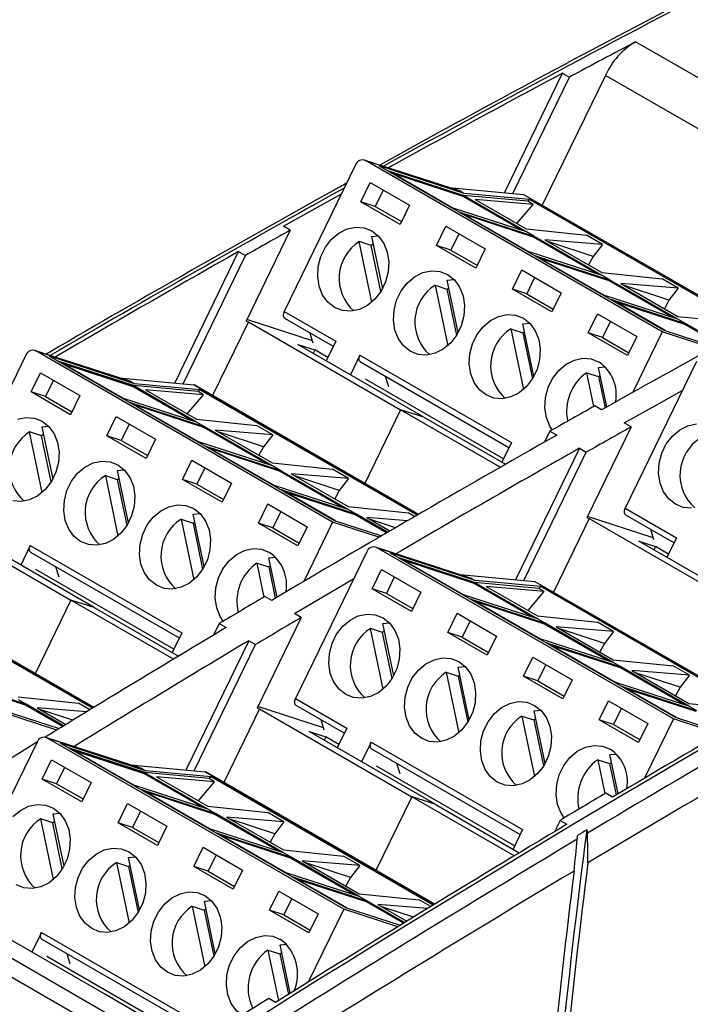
# Model space of a CAD drawing. Header units: millimetres. Extents: x 6 to 273, y 6 to 210.
# Tile 7 of 10: x 226 to 242, y 169 to 192. Entities that reach past the tile are written whole.
import ezdxf

# ---------------------------------------------------------------- set-up
doc = ezdxf.new("R2010")
doc.units = ezdxf.units.MM

msp = doc.modelspace()

# ---------------------------------------------------------------- linework, layer by layer
for p, q in [((243.9798, 188.9363), (240.4266, 190.9875)), ((237.363, 187.4657), (238.7208, 190.2562)), ((237.558, 187.4477), (238.8798, 190.1644)), ((239.7225, 190.2053), (238.2475, 187.1738)), ((238.7208, 190.2562), (238.8798, 190.1644)), ((243.2756, 188.1541), (239.7225, 190.2053)), ((233.8905, 188.119), (232.2254, 184.6965)), ((236.3156, 187.5056), (234.0938, 188.2275)), ((241.0487, 184.2159), (234.119, 188.2163)), ((234.119, 188.2163), (236.3525, 187.4906)), ((236.4232, 187.4498), (234.4405, 188.094)), ((234.4405, 188.094), (241.0873, 184.2569)), ((236.4034, 187.4044), (234.6458, 187.9755)), ((234.6812, 187.9626), (236.4086, 187.4014)), ((236.1485, 187.1156), (234.6812, 187.9626)), ((236.3977, 187.379), (234.7839, 187.9034)), ((234.014, 187.2557), (234.2316, 187.7031)), ((234.2316, 187.7031), (235.1509, 187.1724)), ((236.0706, 187.5852), (237.8114, 187.4242)), ((234.5339, 187.5286), (234.3483, 187.1471)), ((236.3525, 187.4906), (236.4232, 187.4498)), ((236.3977, 187.379), (236.4086, 187.4014)), ((237.7623, 186.5913), (236.3977, 187.379)), ((236.4086, 187.4014), (236.4034, 187.4044)), ((237.9093, 187.2651), (236.4034, 187.4044)), ((237.8758, 186.5544), (236.4086, 187.4014)), ((237.9509, 187.3085), (236.4232, 187.4498)), ((237.8114, 187.4242), (243.1447, 184.3454)), ((237.8211, 187.4199), (237.8114, 187.4242)), ((243.1459, 184.346), (237.8211, 187.4199)), ((234.9332, 186.7251), (234.014, 187.2557)), ((234.3483, 187.1471), (234.014, 187.2557)), ((234.3483, 187.1471), (234.9653, 186.7909)), ((235.1509, 187.1724), (234.9332, 186.7251)), ((237.8758, 186.5544), (236.1485, 187.1156)), ((238.0344, 187.193), (236.6805, 187.3089)), ((236.6805, 187.3089), (237.8731, 186.6204)), ((237.6573, 186.745), (238.0344, 187.193)), ((237.9509, 187.3085), (237.9093, 187.2651)), ((238.0344, 187.193), (237.9093, 187.2651)), ((243.1134, 184.3282), (237.9509, 187.3085)), ((236.3252, 187.0136), (238.0526, 186.4523)), ((237.9162, 186.0951), (236.3252, 187.0136)), ((238.0417, 186.43), (236.4279, 186.9543)), ((232.3659, 186.5906), (232.2068, 186.6824)), ((235.7817, 186.2352), (235.9994, 186.6826)), ((235.9994, 186.6826), (236.9186, 186.1519)), ((232.3659, 186.5906), (231.3335, 184.4686)), ((234.2604, 186.446), (234.4195, 186.4592)), ((234.2604, 186.446), (234.5162, 185.2197)), ((236.3017, 186.5081), (236.1161, 186.1266)), ((237.8731, 186.6204), (239.2767, 186.4758)), ((238.0526, 186.4523), (237.8758, 186.5544)), ((238.0417, 186.43), (238.0526, 186.4523)), ((239.53, 185.5708), (238.0417, 186.43)), ((239.6436, 185.5339), (238.0526, 186.4523)), ((239.6533, 186.2584), (239.2767, 186.4758)), ((234.2563, 186.2351), (233.9777, 186.3256)), ((234.2723, 184.9132), (233.9777, 186.3256)), ((234.4807, 185.1591), (234.2563, 186.2351)), ((236.701, 185.7046), (235.7817, 186.2352)), ((236.1161, 186.1266), (235.7817, 186.2352)), ((239.6533, 186.2584), (238.3109, 186.3677)), ((238.3109, 186.3677), (239.6409, 185.5999)), ((239.437, 185.9797), (238.3987, 186.317)), ((239.6533, 186.2584), (239.437, 185.9797)), ((229.6684, 183.0236), (231.1618, 186.0929)), ((229.8634, 183.0056), (231.3209, 186.0011)), ((231.1618, 186.0929), (231.3209, 186.0011)), ((236.1161, 186.1266), (236.733, 185.7704)), ((236.9186, 186.1519), (236.701, 185.7046)), ((239.6436, 185.5339), (237.9162, 186.0951)), ((238.093, 185.9931), (239.8203, 185.4318)), ((239.684, 185.0746), (238.093, 185.9931)), ((239.437, 185.9797), (239.33, 185.7794)), ((239.8095, 185.4095), (238.1956, 185.9338)), ((237.5495, 185.2147), (237.7672, 185.6621)), ((237.7672, 185.6621), (238.6864, 185.1314)), ((238.0694, 185.4876), (237.8838, 185.1061)), ((239.6409, 185.5999), (241.0444, 185.4553)), ((239.8203, 185.4318), (239.6436, 185.5339)), ((235.7454, 185.3051), (236.024, 185.2146)), ((235.7454, 185.3051), (236.04, 183.8927)), ((236.0282, 185.4255), (236.1872, 185.4387)), ((236.284, 184.1991), (236.0282, 185.4255)), ((239.8095, 185.4095), (239.8203, 185.4318)), ((241.2978, 184.5503), (239.8095, 185.4095)), ((241.4113, 184.5134), (239.8203, 185.4318)), ((241.421, 185.2379), (240.0787, 185.3472)), ((240.0787, 185.3472), (241.4087, 184.5794)), ((241.2048, 184.9591), (240.1665, 185.2965)), ((241.421, 185.2379), (241.0444, 185.4553)), ((236.024, 185.2146), (236.2485, 184.1386)), ((238.4687, 184.684), (237.5495, 185.2147)), ((237.8838, 185.1061), (237.5495, 185.2147)), ((237.8838, 185.1061), (238.5008, 184.7499)), ((238.6864, 185.1314), (238.4687, 184.684)), ((241.4113, 184.5134), (239.684, 185.0746)), ((241.421, 185.2379), (241.2048, 184.9591)), ((239.8608, 184.9726), (241.5881, 184.4113)), ((241.1175, 184.247), (239.8608, 184.9726)), ((241.5772, 184.389), (239.9634, 184.9133)), ((241.2048, 184.9591), (241.0978, 184.7589)), ((232.2254, 184.6965), (233.4274, 184.0026)), ((239.3173, 184.1942), (239.5349, 184.6416)), ((239.5349, 184.6416), (240.4542, 184.1109)), ((241.4087, 184.5794), (242.8122, 184.4348)), ((231.3892, 184.4505), (230.5529, 182.7316)), ((231.3335, 184.4686), (231.3892, 184.4505)), ((232.8843, 184.0049), (231.3503, 184.5033)), ((231.3892, 184.4505), (234.9423, 182.3993)), ((232.234, 184.5395), (233.3697, 183.8838)), ((237.7959, 184.405), (237.955, 184.4181)), ((238.0517, 183.1786), (237.7959, 184.405)), ((239.8372, 184.4671), (239.6516, 184.0856)), ((241.5881, 184.4113), (241.4113, 184.5134)), ((241.5772, 184.389), (241.5881, 184.4113)), ((242.3801, 183.9255), (241.5772, 184.389)), ((242.4055, 183.9394), (241.5881, 184.4113)), ((232.8998, 183.9553), (232.8241, 184.1988)), ((237.5132, 184.2846), (237.7918, 184.1941)), ((237.5132, 184.2846), (237.8078, 182.8722)), ((237.7918, 184.1941), (238.0162, 183.1181)), ((240.2365, 183.6635), (239.3173, 184.1942)), ((239.6516, 184.0856), (239.3173, 184.1942)), ((240.4542, 184.1109), (240.2365, 183.6635)), ((241.0487, 184.2159), (240.3628, 182.8062)), ((242.2178, 183.836), (241.0487, 184.2159)), ((241.0873, 184.2569), (242.2789, 183.8697)), ((232.5449, 183.9233), (232.9375, 183.7958)), ((235.4844, 182.2234), (232.5449, 183.9233)), ((233.4274, 184.0026), (233.2036, 183.5424)), ((239.6516, 184.0856), (240.2686, 183.7294)), ((226.1958, 183.6769), (224.5306, 180.2544)), ((228.6208, 183.0636), (226.399, 183.7855)), ((233.3539, 179.7738), (226.4243, 183.7742)), ((226.4243, 183.7742), (228.6578, 183.0485)), ((228.7285, 183.0077), (226.7457, 183.6519)), ((226.7457, 183.6519), (233.3925, 179.8148)), ((232.9375, 183.7958), (232.8997, 183.7182)), ((233.2415, 183.6203), (232.9375, 183.7958)), ((233.9931, 183.676), (233.769, 183.2154)), ((233.9931, 183.676), (237.5287, 181.635)), ((228.7086, 182.9623), (226.951, 183.5334)), ((226.9865, 183.5206), (228.7138, 182.9593)), ((228.4537, 182.6735), (226.9865, 183.5206)), ((228.7029, 182.937), (227.0891, 183.4613)), ((234.0017, 183.5189), (237.4709, 181.5162)), ((241.8455, 183.5267), (240.1803, 180.1042)), ((226.3192, 182.8137), (226.5369, 183.261)), ((226.5369, 183.261), (227.4561, 182.7304)), ((239.281, 183.2641), (239.5596, 183.1736)), ((239.281, 183.2641), (239.4459, 182.4733)), ((239.5637, 183.3845), (239.7228, 183.3976)), ((239.7553, 182.4659), (239.5637, 183.3845)), ((226.8392, 183.0865), (226.6536, 182.705)), ((228.3759, 183.1432), (230.1167, 182.9821)), ((228.6578, 183.0485), (228.7285, 183.0077)), ((228.7029, 182.937), (228.7138, 182.9593)), ((228.7138, 182.9593), (228.7086, 182.9623)), ((230.2146, 182.823), (228.7086, 182.9623)), ((230.1811, 182.1123), (228.7138, 182.9593)), ((230.2561, 182.8664), (228.7285, 183.0077)), ((230.1167, 182.9821), (235.357, 179.957)), ((230.1264, 182.9778), (230.1167, 182.9821)), ((235.3581, 179.9576), (230.1264, 182.9778)), ((237.3427, 181.2527), (234.1219, 183.112)), ((234.6675, 182.9348), (234.5918, 183.1783)), ((239.5596, 183.1736), (239.7122, 182.4417)), ((227.2385, 182.283), (226.3192, 182.8137)), ((226.6536, 182.705), (226.3192, 182.8137)), ((227.4561, 182.7304), (227.2385, 182.283)), ((230.0675, 182.1492), (228.7029, 182.937)), ((230.3396, 182.7509), (228.9857, 182.8669)), ((228.9857, 182.8669), (230.1784, 182.1783)), ((229.9626, 182.3029), (230.3396, 182.7509)), ((230.2561, 182.8664), (230.2146, 182.823)), ((230.3396, 182.7509), (230.2146, 182.823)), ((235.3265, 179.9393), (230.2561, 182.8664)), ((226.6536, 182.705), (227.2705, 182.3489)), ((230.1811, 182.1123), (228.4537, 182.6735)), ((228.6305, 182.5715), (230.3578, 182.0103)), ((230.2215, 181.653), (228.6305, 182.5715)), ((230.347, 181.9879), (228.7331, 182.5122)), ((234.9424, 182.3995), (234.106, 180.6805)), ((237.2681, 181.0568), (234.9424, 182.3995)), ((235.4849, 182.2232), (234.9424, 182.3995)), ((239.6313, 182.3962), (239.4722, 182.4881)), ((228.087, 181.7931), (228.3047, 182.2405)), ((228.3047, 182.2405), (229.2239, 181.7099)), ((228.6069, 182.066), (228.4213, 181.6845)), ((230.1784, 182.1783), (231.5819, 182.0337)), ((230.3578, 182.0103), (230.1811, 182.1123)), ((231.9585, 181.8163), (231.5819, 182.0337)), ((235.4849, 182.2232), (237.389, 181.1259)), ((240.3208, 181.9983), (240.1617, 182.0901)), ((226.5615, 181.793), (226.2829, 181.8835)), ((226.5775, 180.4711), (226.2829, 181.8835)), ((226.5657, 182.004), (226.7247, 182.0171)), ((226.5657, 182.004), (226.8215, 180.7776)), ((230.347, 181.9879), (230.3578, 182.0103)), ((231.8353, 181.1287), (230.347, 181.9879)), ((231.9488, 181.0918), (230.3578, 182.0103)), ((231.9585, 181.8163), (230.6162, 181.9256)), ((230.6162, 181.9256), (231.9462, 181.1578)), ((231.7423, 181.5376), (230.704, 181.8749)), ((231.9585, 181.8163), (231.7423, 181.5376)), ((238.4272, 181.8986), (238.3024, 181.6422)), ((238.4272, 181.8986), (238.5862, 181.8067)), ((240.3208, 181.9983), (239.2884, 179.8763)), ((226.786, 180.717), (226.5615, 181.793)), ((229.0062, 181.2625), (228.087, 181.7931)), ((228.4213, 181.6845), (228.087, 181.7931)), ((228.4213, 181.6845), (229.0383, 181.3284)), ((229.2239, 181.7099), (229.0062, 181.2625)), ((231.9488, 181.0918), (230.2215, 181.653)), ((237.5287, 181.635), (237.3047, 181.1746)), ((230.3983, 181.551), (232.1256, 180.9898)), ((231.9893, 180.6325), (230.3983, 181.551)), ((232.1147, 180.9674), (230.5009, 181.4917)), ((231.7423, 181.5376), (231.6353, 181.3373)), ((239.1167, 181.5007), (237.6233, 178.4313)), ((237.8183, 178.4133), (239.2758, 181.4088)), ((239.1167, 181.5007), (239.2758, 181.4088)), ((229.8548, 180.7726), (230.0724, 181.22)), ((230.0724, 181.22), (230.9917, 180.6893)), ((231.9462, 181.1578), (233.3497, 181.0132)), ((228.3334, 180.9834), (228.4925, 180.9966)), ((228.5892, 179.7571), (228.3334, 180.9834)), ((230.3747, 181.0455), (230.1891, 180.664)), ((232.1256, 180.9898), (231.9488, 181.0918)), ((232.1147, 180.9674), (232.1256, 180.9898)), ((233.6031, 180.1082), (232.1147, 180.9674)), ((233.7166, 180.0713), (232.1256, 180.9898)), ((233.7263, 180.7958), (232.384, 180.9051)), ((232.384, 180.9051), (233.7139, 180.1373)), ((233.7263, 180.7958), (233.3497, 181.0132)), ((228.0507, 180.863), (228.3293, 180.7725)), ((228.0507, 180.863), (228.3453, 179.4506)), ((228.3293, 180.7725), (228.5537, 179.6965)), ((230.774, 180.242), (229.8548, 180.7726)), ((230.1891, 180.664), (229.8548, 180.7726)), ((230.1891, 180.664), (230.8061, 180.3078)), ((230.9917, 180.6893), (230.774, 180.242)), ((233.51, 180.5171), (232.4718, 180.8544)), ((233.7263, 180.7958), (233.51, 180.5171)), ((233.7166, 180.0713), (231.9893, 180.6325)), ((232.166, 180.5305), (233.8934, 179.9692)), ((233.4228, 179.805), (232.166, 180.5305)), ((233.8825, 179.9469), (232.2687, 180.4712)), ((233.51, 180.5171), (233.4031, 180.3168)), ((231.6225, 179.7521), (231.8402, 180.1995)), ((231.8402, 180.1995), (232.7594, 179.6688)), ((223.6946, 180.0085), (227.2477, 177.9573)), ((230.1012, 179.9629), (230.2603, 179.9761)), ((230.357, 178.7366), (230.1012, 179.9629)), ((232.1425, 180.025), (231.9569, 179.6435)), ((233.7139, 180.1373), (235.1175, 179.9927)), ((233.8934, 179.9692), (233.7166, 180.0713)), ((233.8825, 179.9469), (233.8934, 179.9692)), ((234.638, 179.5394), (233.8934, 179.9692)), ((235.2683, 179.9056), (235.1175, 179.9927)), ((240.1803, 180.1042), (241.3824, 179.4103)), ((229.8185, 179.8425), (230.0971, 179.752)), ((229.8185, 179.8425), (230.1131, 178.4301)), ((230.0971, 179.752), (230.3215, 178.676)), ((232.5418, 179.2215), (231.6225, 179.7521)), ((231.9569, 179.6435), (231.6225, 179.7521)), ((233.3539, 179.7738), (232.6818, 178.3924)), ((234.4366, 179.422), (233.3539, 179.7738)), ((233.3925, 179.8148), (234.4956, 179.4564)), ((234.6133, 179.525), (233.8825, 179.9469)), ((235.0991, 179.8074), (234.1517, 179.8846)), ((234.1517, 179.8846), (234.6936, 179.5718)), ((234.82, 179.6453), (234.2395, 179.8339)), ((239.3441, 179.8582), (238.5078, 178.1393)), ((239.2884, 179.8763), (239.3441, 179.8582)), ((240.8393, 179.4126), (239.3053, 179.911)), ((239.3441, 179.8582), (242.8973, 177.807)), ((240.1889, 179.9472), (241.3246, 179.2915)), ((231.9569, 179.6435), (232.5738, 179.2873)), ((232.7594, 179.6688), (232.5418, 179.2215)), ((240.8547, 179.363), (240.779, 179.6065)), ((227.7897, 177.7814), (224.8503, 179.4813)), ((240.4999, 179.331), (240.8924, 179.2035)), ((243.4393, 177.6311), (240.4999, 179.331)), ((241.3824, 179.4103), (241.1585, 178.9501)), ((226.2984, 179.2339), (226.0743, 178.7734)), ((226.2984, 179.2339), (229.8339, 177.1929)), ((226.307, 179.0769), (229.7762, 177.0742)), ((234.1508, 179.0846), (232.4856, 175.6621)), ((236.5758, 178.4713), (234.354, 179.1932)), ((241.3089, 175.1815), (234.3792, 179.1819)), ((234.3792, 179.1819), (236.6127, 178.4562)), ((236.6834, 178.4154), (234.7007, 179.0596)), ((234.7007, 179.0596), (241.3475, 175.2225)), ((240.8924, 179.2035), (240.8547, 179.1259)), ((241.1964, 179.028), (240.8924, 179.2035)), ((231.5862, 178.822), (231.8648, 178.7315)), ((231.5862, 178.822), (231.7518, 178.028)), ((231.869, 178.9424), (232.028, 178.9556)), ((232.0604, 178.0248), (231.869, 178.9424)), ((236.6636, 178.37), (234.906, 178.9411)), ((234.9414, 178.9283), (236.6688, 178.367)), ((236.4087, 178.0813), (234.9414, 178.9283)), ((236.6579, 178.3447), (235.0441, 178.869)), ((229.648, 176.8107), (226.4273, 178.67)), ((226.9728, 178.4928), (226.8971, 178.7362)), ((231.8648, 178.7315), (232.0175, 177.9994)), ((234.2742, 178.2214), (234.4918, 178.6687)), ((234.4918, 178.6687), (235.4111, 178.1381)), ((222.422, 178.5401), (227.7777, 175.4483)), ((227.7787, 175.449), (222.4317, 178.5358)), ((227.748, 175.4302), (222.5614, 178.4243)), ((234.7941, 178.4942), (234.6085, 178.1127)), ((236.3309, 178.5509), (238.0717, 178.3898)), ((236.6127, 178.4562), (236.6834, 178.4154)), ((236.6579, 178.3447), (236.6688, 178.367)), ((236.6688, 178.367), (236.6636, 178.37)), ((238.1696, 178.2307), (236.6636, 178.37)), ((238.136, 177.52), (236.6688, 178.367)), ((238.2111, 178.2741), (236.6834, 178.4154)), ((238.0717, 178.3898), (243.3119, 175.3647)), ((238.0814, 178.3855), (238.0717, 178.3898)), ((243.313, 175.3653), (238.0814, 178.3855)), ((235.1934, 177.6907), (234.2742, 178.2214)), ((234.6085, 178.1127), (234.2742, 178.2214)), ((235.4111, 178.1381), (235.1934, 177.6907)), ((238.0225, 177.5569), (236.6579, 178.3447)), ((238.2946, 178.1586), (236.9407, 178.2746)), ((236.9407, 178.2746), (238.1333, 177.5861)), ((237.9175, 177.7106), (238.2946, 178.1586)), ((238.2111, 178.2741), (238.1696, 178.2307)), ((238.2946, 178.1586), (238.1696, 178.2307)), ((243.2815, 175.347), (238.2111, 178.2741)), ((227.2478, 177.9575), (226.4113, 176.2383)), ((229.6388, 176.5771), (227.2478, 177.9575)), ((227.7903, 177.7812), (227.2478, 177.9575)), ((231.9347, 177.9503), (231.7756, 178.0421)), ((234.6085, 178.1127), (235.2255, 177.7566)), ((238.136, 177.52), (236.4087, 178.0813)), ((236.5855, 177.9792), (238.3128, 177.418)), ((238.1764, 177.0607), (236.5855, 177.9792)), ((238.3019, 177.3956), (236.6881, 177.9199)), ((227.7903, 177.7812), (229.7566, 176.6481)), ((232.6243, 177.5523), (231.5938, 175.4343)), ((232.6243, 177.5523), (232.4652, 177.6442)), ((236.0419, 177.2008), (236.2596, 177.6482)), ((236.2596, 177.6482), (237.1789, 177.1176)), ((236.5619, 177.4737), (236.3763, 177.0922)), ((238.1333, 177.5861), (239.5369, 177.4414)), ((238.3128, 177.418), (238.136, 177.52)), ((239.9135, 177.224), (239.5369, 177.4414)), ((230.7081, 177.4063), (230.5771, 177.137)), ((230.7081, 177.4063), (230.8672, 177.3145)), ((234.5165, 177.2007), (234.2379, 177.2912)), ((234.5325, 175.8788), (234.2379, 177.2912)), ((234.5206, 177.4117), (234.6797, 177.4248)), ((234.5206, 177.4117), (234.7764, 176.1853)), ((238.3019, 177.3956), (238.3128, 177.418)), ((239.7903, 176.5364), (238.3019, 177.3956)), ((239.9038, 176.4995), (238.3128, 177.418)), ((239.9135, 177.224), (238.5711, 177.3333)), ((238.5711, 177.3333), (239.9011, 176.5655)), ((239.6972, 176.9453), (238.6589, 177.2826)), ((239.9135, 177.224), (239.6972, 176.9453)), ((229.8339, 177.1929), (229.61, 176.7326)), ((231.3975, 177.0083), (229.9286, 173.9892)), ((231.3975, 177.0083), (231.5566, 176.9165)), ((234.7409, 176.1247), (234.5165, 177.2007)), ((236.9612, 176.6702), (236.0419, 177.2008)), ((236.3763, 177.0922), (236.0419, 177.2008)), ((236.3763, 177.0922), (236.9932, 176.7361)), ((237.1789, 177.1176), (236.9612, 176.6702)), ((239.9038, 176.4995), (238.1764, 177.0607)), ((230.1236, 173.9712), (231.5566, 176.9165)), ((238.3532, 176.9587), (240.0806, 176.3975)), ((239.9442, 176.0402), (238.3532, 176.9587)), ((240.0697, 176.3751), (238.4559, 176.8994)), ((239.6972, 176.9453), (239.5903, 176.745)), ((237.8097, 176.1803), (238.0274, 176.6277)), ((238.0274, 176.6277), (238.9466, 176.0971)), ((239.9011, 176.5655), (241.3047, 176.4209)), ((236.2884, 176.3911), (236.4474, 176.4043)), ((236.5442, 175.1648), (236.2884, 176.3911)), ((238.3297, 176.4532), (238.144, 176.0717)), ((240.0806, 176.3975), (239.9038, 176.4995)), ((240.0697, 176.3751), (240.0806, 176.3975)), ((241.558, 175.5159), (240.0697, 176.3751)), ((241.6716, 175.479), (240.0806, 176.3975)), ((241.6812, 176.2035), (240.3389, 176.3128)), ((240.3389, 176.3128), (241.6689, 175.545)), ((241.6812, 176.2035), (241.3047, 176.4209)), ((224.4713, 176.0884), (226.1986, 175.5272)), ((236.0056, 176.2707), (236.2842, 176.1802)), ((236.0056, 176.2707), (236.3002, 174.8583)), ((236.2842, 176.1802), (236.5087, 175.1042)), ((238.729, 175.6497), (237.8097, 176.1803)), ((238.144, 176.0717), (237.8097, 176.1803)), ((238.144, 176.0717), (238.761, 175.7155)), ((238.9466, 176.0971), (238.729, 175.6497)), ((241.465, 175.9248), (240.4267, 176.2621)), ((241.6812, 176.2035), (241.465, 175.9248)), ((226.1878, 175.5048), (224.5739, 176.0291)), ((241.6716, 175.479), (239.9442, 176.0402)), ((240.121, 175.9382), (241.8483, 175.3769)), ((241.3777, 175.2127), (240.121, 175.9382)), ((241.8374, 175.3546), (240.2236, 175.8789)), ((241.465, 175.9248), (241.358, 175.7245)), ((226.0192, 175.6953), (227.4227, 175.5506)), ((226.1986, 175.5272), (226.0219, 175.6292)), ((232.4856, 175.6621), (233.6877, 174.9682)), ((239.5775, 175.1598), (239.7952, 175.6072)), ((239.7952, 175.6072), (240.7144, 175.0765)), ((225.6978, 175.3727), (226.9757, 174.9575)), ((226.1878, 175.5048), (226.1986, 175.5272)), ((227.0533, 175.0051), (226.1878, 175.5048)), ((227.0774, 175.0199), (226.1986, 175.5272)), ((227.6139, 175.3483), (226.457, 175.4425)), ((226.457, 175.4425), (227.1316, 175.0531)), ((227.2895, 175.1499), (226.5448, 175.3918)), ((227.6913, 175.3956), (227.4227, 175.5506)), ((231.6495, 175.4162), (230.8131, 173.6972)), ((231.5938, 175.4343), (231.6495, 175.4162)), ((233.1445, 174.9706), (231.6107, 175.469)), ((231.6495, 175.4162), (235.2027, 173.365)), ((232.4942, 175.5051), (233.6299, 174.8494)), ((238.0562, 175.3706), (238.2152, 175.3838)), ((238.3119, 174.1443), (238.0562, 175.3706)), ((240.0974, 175.4327), (239.9118, 175.0512)), ((241.6689, 175.545), (243.0724, 175.4004)), ((241.8483, 175.3769), (241.6716, 175.479)), ((226.9187, 174.9225), (225.6592, 175.3317)), ((233.1599, 174.921), (233.0843, 175.1644)), ((237.7734, 175.2502), (238.052, 175.1597)), ((237.7734, 175.2502), (238.068, 173.8378)), ((238.052, 175.1597), (238.2764, 174.0837)), ((240.4967, 174.6292), (239.5775, 175.1598)), ((239.9118, 175.0512), (239.5775, 175.1598)), ((241.3089, 175.1815), (240.6368, 173.8001)), ((242.3916, 174.8297), (241.3089, 175.1815)), ((241.3475, 175.2225), (242.4505, 174.8641)), ((233.6877, 174.9682), (233.4638, 174.5082)), ((239.9118, 175.0512), (240.5288, 174.695)), ((240.7144, 175.0765), (240.4967, 174.6292)), ((228.881, 174.0292), (226.6592, 174.7511)), ((233.6142, 170.7394), (226.6845, 174.7398)), ((226.6845, 174.7398), (228.918, 174.0141)), ((232.8053, 174.889), (233.1978, 174.7615)), ((235.7447, 173.1891), (232.8053, 174.889)), ((233.1978, 174.7615), (233.16, 174.6838)), ((233.5017, 174.586), (233.1978, 174.7615)), ((226.456, 174.6425), (224.7908, 171.2201)), ((228.9887, 173.9733), (227.006, 174.6175)), ((227.006, 174.6175), (233.6528, 170.7804)), ((228.9688, 173.928), (227.2112, 174.499)), ((227.2467, 174.4862), (228.974, 173.925)), ((228.7139, 173.6392), (227.2467, 174.4862)), ((234.2533, 174.6416), (234.0293, 174.1811)), ((234.2533, 174.6416), (237.7889, 172.6006)), ((234.2619, 174.4846), (237.7311, 172.4819)), ((226.5794, 173.7793), (226.7971, 174.2267)), ((226.7971, 174.2267), (227.7164, 173.696)), ((228.9632, 173.9026), (227.3493, 174.4269)), ((239.5412, 174.2297), (239.8198, 174.1392)), ((239.5412, 174.2297), (239.7068, 173.4357)), ((239.8239, 174.3501), (239.983, 174.3633)), ((240.0153, 173.4325), (239.8239, 174.3501)), ((227.0994, 174.0522), (226.9138, 173.6707)), ((228.6361, 174.1088), (230.3769, 173.9478)), ((228.918, 174.0141), (228.9887, 173.9733)), ((237.6029, 172.2184), (234.3822, 174.0777)), ((234.9277, 173.9005), (234.8521, 174.1439)), ((239.8198, 174.1392), (239.9725, 173.4071)), ((227.4987, 173.2486), (226.5794, 173.7793)), ((226.9138, 173.6707), (226.5794, 173.7793)), ((228.9632, 173.9026), (228.974, 173.925)), ((230.3278, 173.1148), (228.9632, 173.9026)), ((228.974, 173.925), (228.9688, 173.928)), ((230.4748, 173.7887), (228.9688, 173.928)), ((230.4413, 173.0779), (228.974, 173.925)), ((230.5163, 173.832), (228.9887, 173.9733)), ((230.5998, 173.7165), (229.2459, 173.8325)), ((229.2459, 173.8325), (230.4386, 173.144)), ((230.3769, 173.9478), (235.7326, 170.856)), ((230.3866, 173.9435), (230.3769, 173.9478)), ((235.7337, 170.8567), (230.3866, 173.9435)), ((230.5163, 173.832), (230.4748, 173.7887)), ((230.5998, 173.7165), (230.4748, 173.7887)), ((235.7029, 170.8379), (230.5163, 173.832)), ((226.9138, 173.6707), (227.5307, 173.3145)), ((227.7164, 173.696), (227.4987, 173.2486)), ((230.4413, 173.0779), (228.7139, 173.6392)), ((228.8907, 173.5371), (230.6181, 172.9759)), ((230.4817, 172.6187), (228.8907, 173.5371)), ((230.2228, 173.2686), (230.5998, 173.7165)), ((230.6072, 172.9535), (228.9934, 173.4779)), ((235.2027, 173.3652), (234.3663, 171.646)), ((237.5937, 171.9849), (235.2027, 173.3652)), ((235.7453, 173.1889), (235.2027, 173.3652)), ((239.8897, 173.358), (239.7306, 173.4498)), ((228.3472, 172.7588), (228.5649, 173.2062)), ((228.5649, 173.2062), (229.4841, 172.6755)), ((230.4386, 173.144), (231.8422, 172.9993)), ((230.6181, 172.9759), (230.4413, 173.0779)), ((235.7453, 173.1889), (237.7115, 172.0558)), ((226.8217, 172.7586), (226.5431, 172.8492)), ((226.8377, 171.4367), (226.5431, 172.8492)), ((226.8259, 172.9696), (226.9849, 172.9827)), ((226.8259, 172.9696), (227.0817, 171.7432)), ((228.8672, 173.0317), (228.6815, 172.6501)), ((230.6072, 172.9535), (230.6181, 172.9759)), ((232.0955, 172.0943), (230.6072, 172.9535)), ((232.2091, 172.0574), (230.6181, 172.9759)), ((232.2187, 172.7819), (230.8764, 172.8912)), ((230.8764, 172.8912), (232.2064, 172.1235)), ((232.0025, 172.5032), (230.9642, 172.8406)), ((232.2187, 172.7819), (231.8422, 172.9993)), ((227.0462, 171.6827), (226.8217, 172.7586)), ((229.2664, 172.2281), (228.3472, 172.7588)), ((228.6815, 172.6501), (228.3472, 172.7588)), ((228.6815, 172.6501), (229.2985, 172.294)), ((229.4841, 172.6755), (229.2664, 172.2281)), ((232.2091, 172.0574), (230.4817, 172.6187)), ((232.2187, 172.7819), (232.0025, 172.5032)), ((238.663, 172.814), (238.5347, 172.5502)), ((238.663, 172.814), (238.8221, 172.7222)), ((230.6585, 172.5166), (232.3858, 171.9554)), ((232.2495, 171.5982), (230.6585, 172.5166)), ((232.3749, 171.933), (230.7611, 172.4574)), ((232.0025, 172.5032), (231.8955, 172.3029)), ((237.7889, 172.6006), (237.5649, 172.1403)), ((230.115, 171.7383), (230.3326, 172.1856)), ((230.3326, 172.1856), (231.2519, 171.655)), ((228.5937, 171.9491), (228.7527, 171.9622)), ((228.8494, 170.7227), (228.5937, 171.9491)), ((230.6349, 172.0111), (230.4493, 171.6296)), ((232.2064, 172.1235), (233.6099, 171.9788)), ((232.3858, 171.9554), (232.2091, 172.0574)), ((232.3749, 171.933), (232.3858, 171.9554)), ((233.8633, 171.0738), (232.3749, 171.933)), ((233.9768, 171.0369), (232.3858, 171.9554)), ((233.9865, 171.7614), (233.6099, 171.9788)), ((228.3109, 171.8287), (228.5895, 171.7381)), ((228.3109, 171.8287), (228.6055, 170.4162)), ((228.5895, 171.7381), (228.8139, 170.6621)), ((231.0342, 171.2076), (230.115, 171.7383)), ((230.4493, 171.6296), (230.115, 171.7383)), ((233.9865, 171.7614), (232.6442, 171.8707)), ((232.6442, 171.8707), (233.9741, 171.103)), ((233.7703, 171.4827), (232.732, 171.82)), ((233.9865, 171.7614), (233.7703, 171.4827)), ((230.4493, 171.6296), (231.0663, 171.2735)), ((231.2519, 171.655), (231.0342, 171.2076)), ((233.9768, 171.0369), (232.2495, 171.5982)), ((232.4263, 171.4961), (234.1536, 170.9349)), ((233.683, 170.7706), (232.4263, 171.4961)), ((233.7703, 171.4827), (233.6633, 171.2824)), ((222.8654, 171.3284), (229.7747, 167.3397)), ((234.1427, 170.9125), (232.5289, 171.4368)), ((229.4067, 167.1061), (222.3002, 171.2085)), ((231.8827, 170.7178), (232.1004, 171.1651)), ((232.1004, 171.1651), (233.0197, 170.6345)), ((233.9741, 171.103), (235.3777, 170.9583)), ((234.1536, 170.9349), (233.9768, 171.0369)), ((230.0787, 170.8081), (230.3573, 170.7176)), ((230.0787, 170.8081), (230.3733, 169.3957)), ((230.3614, 170.9286), (230.5205, 170.9417)), ((230.6172, 169.7022), (230.3614, 170.9286)), ((232.4027, 170.9906), (232.2171, 170.6091)), ((233.6528, 170.7804), (234.9307, 170.3652)), ((234.1427, 170.9125), (234.1536, 170.9349)), ((235.0083, 170.4128), (234.1427, 170.9125)), ((235.0323, 170.4276), (234.1536, 170.9349)), ((235.5689, 170.756), (234.4119, 170.8502)), ((234.4119, 170.8502), (235.0865, 170.4608)), ((235.2445, 170.5576), (234.4997, 170.7995)), ((235.6463, 170.8033), (235.3777, 170.9583)), ((230.3573, 170.7176), (230.5817, 169.6416)), ((232.802, 170.1871), (231.8827, 170.7178)), ((232.2171, 170.6091), (231.8827, 170.7178)), ((232.2171, 170.6091), (232.834, 170.253)), ((233.6142, 170.7394), (232.7877, 169.0408)), ((233.0197, 170.6345), (232.802, 170.1871)), ((234.8736, 170.3302), (233.6142, 170.7394)), ((228.0506, 168.7469), (225.1107, 170.4472)), ((226.5586, 170.1996), (226.3347, 169.7393)), ((226.5586, 170.1996), (230.0941, 168.1585)), ((226.5672, 170.0425), (230.0364, 168.0398)), ((232.1292, 169.9081), (232.2882, 169.9212)), ((232.365, 168.7774), (232.1292, 169.9081)), ((229.9083, 167.7766), (226.6876, 169.6359)), ((227.2329, 169.4587), (227.1573, 169.7018)), ((231.8464, 169.7876), (232.125, 169.6971)), ((231.8464, 169.7876), (232.0926, 168.6072)), ((232.125, 169.6971), (232.3224, 168.7508)), ((230.1167, 167.5563), (228.0506, 168.7469)), ((232.024, 168.5643), (231.8649, 168.6561))]:
    msp.add_line(p, q)
at = {"flags": 128}
for points in [[(232.2068, 186.6824), (233.0212, 187.1387), (233.5597, 187.4389)], [(233.4005, 184.7848), (233.2439, 184.9085), (233.1217, 185.077), (233.0411, 185.2805), (233.0066, 185.5072), (233.0203, 185.744), (233.0814, 185.977), (233.1863, 186.1927), (233.329, 186.3785), (233.5012, 186.5238), (233.6928, 186.62), (233.8927, 186.6615), (234.0893, 186.646), (234.2712, 186.5743), (234.4277, 186.4506), (234.5499, 186.2821), (234.6306, 186.0786), (234.6651, 185.8519), (234.6513, 185.6152), (234.5902, 185.3822), (234.4853, 185.1665), (234.3426, 184.9806), (234.1705, 184.8354), (233.9789, 184.7392), (233.7789, 184.6976), (233.5823, 184.7131), (233.4005, 184.7848)], [(234.2988, 186.2619), (234.29, 186.2566), (234.2563, 186.2351)], [(236.0389, 185.5538), (236.1955, 185.4301), (236.3177, 185.2616), (236.3983, 185.0581), (236.4328, 184.8314), (236.4191, 184.5947), (236.358, 184.3617), (236.2531, 184.146), (236.1104, 183.9601), (235.9382, 183.8148), (235.7466, 183.7186), (235.5467, 183.6771), (235.3501, 183.6926), (235.1682, 183.7643), (235.0117, 183.888), (234.8895, 184.0565), (234.8088, 184.26), (234.7743, 184.4867), (234.7881, 184.7235), (234.8492, 184.9564), (234.9541, 185.1721), (235.0968, 185.358), (235.2689, 185.5033), (235.4605, 185.5995), (235.6604, 185.641), (235.857, 185.6255), (236.0389, 185.5538)], [(236.024, 185.2146), (236.0577, 185.2361), (236.0666, 185.2414)], [(232.2254, 184.6965), (232.2142, 184.6698), (232.2067, 184.6431), (232.2032, 184.6174), (232.2037, 184.5937), (232.2082, 184.5729), (232.2166, 184.5558), (232.2286, 184.543), (232.234, 184.5395)], [(236.936, 182.7438), (236.7794, 182.8675), (236.6573, 183.036), (236.5766, 183.2395), (236.5421, 183.4662), (236.5558, 183.7029), (236.6169, 183.9359), (236.7219, 184.1516), (236.8646, 184.3375), (237.0367, 184.4828), (237.2283, 184.579), (237.4282, 184.6205), (237.6248, 184.605), (237.8067, 184.5333), (237.9633, 184.4096), (238.0854, 184.2411), (238.1661, 184.0376), (238.2006, 183.8109), (238.1869, 183.5742), (238.1258, 183.3412), (238.0208, 183.1255), (237.8781, 182.9396), (237.706, 182.7943), (237.5144, 182.6981), (237.3145, 182.6566), (237.1179, 182.6721), (236.936, 182.7438)], [(237.7918, 184.1941), (237.8255, 184.2156), (237.8343, 184.2209)], [(234.0017, 183.5189), (233.9964, 183.5225), (233.9844, 183.5352), (233.976, 183.5523), (233.9714, 183.5731), (233.9709, 183.5969), (233.9745, 183.6226), (233.982, 183.6493), (233.9931, 183.676)], [(238.4798, 181.9284), (238.425, 182.0155), (238.3444, 182.219), (238.3099, 182.4457), (238.3236, 182.6824), (238.3847, 182.9154), (238.4896, 183.1311), (238.6323, 183.317), (238.8045, 183.4623), (238.9961, 183.5585), (239.196, 183.6), (239.3926, 183.5845), (239.5745, 183.5128)], [(239.5596, 183.1736), (239.5933, 183.1951), (239.6021, 183.2004)], [(240.1617, 182.0901), (240.9762, 182.5464), (241.5146, 182.8466)], [(225.998, 182.1779), (226.1979, 182.2195), (226.3945, 182.2039), (226.5764, 182.1323), (226.733, 182.0086), (226.8552, 181.8401), (226.9358, 181.6365), (226.9703, 181.4098), (226.9566, 181.1731), (226.8955, 180.9401), (226.7906, 180.7244), (226.6479, 180.5385), (226.4757, 180.3933), (226.2841, 180.2971), (226.0842, 180.2555), (225.8876, 180.2711)], [(241.3554, 180.1925), (241.1989, 180.3162), (241.0767, 180.4847), (240.996, 180.6882), (240.9615, 180.9149), (240.9752, 181.1517), (241.0363, 181.3847), (241.1413, 181.6004), (241.284, 181.7862), (241.4561, 181.9315), (241.6477, 182.0277), (241.8476, 182.0693)], [(226.6041, 181.8198), (226.5952, 181.8145), (226.5615, 181.793)], [(228.3442, 181.1117), (228.5008, 180.9881), (228.6229, 180.8196), (228.7036, 180.616), (228.7381, 180.3893), (228.7244, 180.1526), (228.6633, 179.9196), (228.5583, 179.7039), (228.4156, 179.518), (228.2435, 179.3728), (228.0519, 179.2766), (227.852, 179.235), (227.6554, 179.2505), (227.4735, 179.3222), (227.3169, 179.4459), (227.1948, 179.6144), (227.1141, 179.8179), (227.0796, 180.0447), (227.0933, 180.2814), (227.1544, 180.5144), (227.2594, 180.7301), (227.4021, 180.916), (227.5742, 181.0612), (227.7658, 181.1574), (227.9657, 181.199), (228.1623, 181.1834), (228.3442, 181.1117)], [(228.3293, 180.7725), (228.363, 180.794), (228.3718, 180.7993)], [(241.7339, 180.1053), (241.5373, 180.1208), (241.3554, 180.1925)], [(229.2413, 178.3017), (229.0847, 178.4254), (228.9625, 178.5939), (228.8819, 178.7974), (228.8474, 179.0241), (228.8611, 179.2609), (228.9222, 179.4939), (229.0271, 179.7096), (229.1698, 179.8954), (229.342, 180.0407), (229.5336, 180.1369), (229.7335, 180.1785), (229.9301, 180.1629), (230.1119, 180.0912), (230.2685, 179.9675), (230.3907, 179.799), (230.4714, 179.5955), (230.5058, 179.3688), (230.4921, 179.1321), (230.431, 178.8991), (230.3261, 178.6834), (230.1834, 178.4975), (230.0112, 178.3523), (229.8197, 178.2561), (229.6197, 178.2145), (229.4231, 178.23), (229.2413, 178.3017)], [(240.1803, 180.1042), (240.1692, 180.0775), (240.1617, 180.0508), (240.1581, 180.0251), (240.1586, 180.0014), (240.1632, 179.9806), (240.1716, 179.9635), (240.1835, 179.9507), (240.1889, 179.9472)], [(230.0971, 179.752), (230.1308, 179.7735), (230.1396, 179.7788)], [(226.307, 179.0769), (226.3016, 179.0804), (226.2897, 179.0932), (226.2812, 179.1103), (226.2767, 179.1311), (226.2762, 179.1548), (226.2798, 179.1805), (226.2873, 179.2072), (226.2984, 179.2339)], [(230.8026, 177.4628), (230.7303, 177.5734), (230.6496, 177.7769), (230.6151, 178.0036), (230.6288, 178.2404), (230.69, 178.4733), (230.7949, 178.689), (230.9376, 178.8749), (231.1097, 179.0202), (231.3013, 179.1164), (231.5012, 179.1579), (231.6978, 179.1424), (231.8797, 179.0707)], [(231.8648, 178.7315), (231.8985, 178.753), (231.9017, 178.7549)], [(232.4652, 177.6442), (233.2966, 178.1361), (233.8469, 178.4602)], [(233.6607, 175.7504), (233.5041, 175.8741), (233.3819, 176.0426), (233.3013, 176.2462), (233.2668, 176.4729), (233.2805, 176.7096), (233.3416, 176.9426), (233.4466, 177.1583), (233.5892, 177.3442), (233.7614, 177.4894), (233.953, 177.5856), (234.1529, 177.6272), (234.3495, 177.6117), (234.5314, 177.54), (234.6879, 177.4163), (234.8101, 177.2478), (234.8908, 177.0443), (234.9253, 176.8175), (234.9116, 176.5808), (234.8505, 176.3478), (234.7455, 176.1321), (234.6028, 175.9462), (234.4307, 175.801), (234.2391, 175.7048), (234.0392, 175.6632), (233.8426, 175.6788), (233.6607, 175.7504)], [(234.559, 177.2275), (234.5502, 177.2222), (234.5165, 177.2007)], [(236.2991, 176.5195), (236.4557, 176.3958), (236.5779, 176.2273), (236.6585, 176.0237), (236.693, 175.797), (236.6793, 175.5603), (236.6182, 175.3273), (236.5133, 175.1116), (236.3706, 174.9257), (236.1984, 174.7805), (236.0068, 174.6843), (235.8069, 174.6427), (235.6103, 174.6582), (235.4285, 174.7299), (235.2719, 174.8536), (235.1497, 175.0221), (235.069, 175.2256), (235.0346, 175.4524), (235.0483, 175.6891), (235.1094, 175.9221), (235.2143, 176.1378), (235.357, 176.3237), (235.5292, 176.4689), (235.7208, 176.5651), (235.9207, 176.6067), (236.1173, 176.5911), (236.2991, 176.5195)], [(236.2842, 176.1802), (236.318, 176.2017), (236.3268, 176.207)], [(232.4856, 175.6621), (232.4744, 175.6354), (232.467, 175.6087), (232.4634, 175.583), (232.4639, 175.5593), (232.4684, 175.5385), (232.4768, 175.5214), (232.4888, 175.5087), (232.4942, 175.5051)], [(237.1962, 173.7094), (237.0397, 173.8331), (236.9175, 174.0016), (236.8368, 174.2051), (236.8023, 174.4318), (236.816, 174.6686), (236.8771, 174.9016), (236.9821, 175.1173), (237.1248, 175.3031), (237.2969, 175.4484), (237.4885, 175.5446), (237.6884, 175.5862), (237.885, 175.5706), (238.0669, 175.4989), (238.2235, 175.3753), (238.3456, 175.2068), (238.4263, 175.0032), (238.4608, 174.7765), (238.4471, 174.5398), (238.386, 174.3068), (238.281, 174.0911), (238.1383, 173.9052), (237.9662, 173.76), (237.7746, 173.6638), (237.5747, 173.6222), (237.3781, 173.6377), (237.1962, 173.7094)], [(238.052, 175.1597), (238.0857, 175.1812), (238.0946, 175.1865)], [(234.2619, 174.4846), (234.2566, 174.4881), (234.2446, 174.5009), (234.2362, 174.518), (234.2317, 174.5388), (234.2312, 174.5625), (234.2347, 174.5882), (234.2422, 174.6149), (234.2533, 174.6416)], [(238.7575, 172.8705), (238.6852, 172.9811), (238.6046, 173.1846), (238.5701, 173.4113), (238.5838, 173.6481), (238.6449, 173.8811), (238.7499, 174.0968), (238.8925, 174.2826), (239.0647, 174.4279), (239.2563, 174.5241), (239.4562, 174.5656), (239.6528, 174.5501), (239.8347, 174.4784)], [(239.8198, 174.1392), (239.8535, 174.1607), (239.8567, 174.1626)], [(225.8945, 172.9021), (226.0667, 173.0474), (226.2582, 173.1436), (226.4582, 173.1851), (226.6548, 173.1696), (226.8366, 173.0979), (226.9932, 172.9742), (227.1154, 172.8057), (227.196, 172.6022), (227.2305, 172.3755), (227.2168, 172.1387), (227.1557, 171.9058), (227.0508, 171.69), (226.9081, 171.5042), (226.7359, 171.3589), (226.5443, 171.2627), (226.3444, 171.2212), (226.1478, 171.2367), (225.966, 171.3084)], [(226.8643, 172.7854), (226.8554, 172.7802), (226.8217, 172.7586)], [(228.6044, 172.0774), (228.761, 171.9537), (228.8831, 171.7852), (228.9638, 171.5817), (228.9983, 171.355), (228.9846, 171.1182), (228.9235, 170.8852), (228.8185, 170.6695), (228.6758, 170.4837), (228.5037, 170.3384), (228.3121, 170.2422), (228.1122, 170.2006), (227.9156, 170.2162), (227.7337, 170.2879), (227.5771, 170.4115), (227.455, 170.5801), (227.3743, 170.7836), (227.3398, 171.0103), (227.3535, 171.247), (227.4146, 171.48), (227.5196, 171.6957), (227.6623, 171.8816), (227.8344, 172.0268), (228.026, 172.123), (228.2259, 172.1646), (228.4225, 172.1491), (228.6044, 172.0774)], [(228.5895, 171.7381), (228.6232, 171.7596), (228.6321, 171.7649)], [(229.5015, 169.2673), (229.3449, 169.391), (229.2227, 169.5595), (229.1421, 169.7631), (229.1076, 169.9898), (229.1213, 170.2265), (229.1824, 170.4595), (229.2873, 170.6752), (229.43, 170.8611), (229.6022, 171.0063), (229.7938, 171.1025), (229.9937, 171.1441), (230.1903, 171.1286), (230.3722, 171.0569), (230.5287, 170.9332), (230.6509, 170.7647), (230.7316, 170.5612), (230.7661, 170.3344), (230.7524, 170.0977), (230.6913, 169.8647), (230.5863, 169.649), (230.4436, 169.4631), (230.2715, 169.3179), (230.0799, 169.2217), (229.88, 169.1801), (229.6834, 169.1957), (229.5015, 169.2673)], [(230.3573, 170.7176), (230.391, 170.7391), (230.3998, 170.7444)], [(226.5672, 170.0425), (226.5618, 170.0461), (226.5499, 170.0588), (226.5415, 170.0759), (226.5369, 170.0967), (226.5364, 170.1204), (226.54, 170.1461), (226.5475, 170.1729), (226.5586, 170.1996)], [(231.2402, 168.2646), (231.1127, 168.3705), (230.9905, 168.539), (230.9098, 168.7426), (230.8754, 168.9693), (230.8891, 169.206), (230.9502, 169.439), (231.0551, 169.6547), (231.1978, 169.8406), (231.37, 169.9858), (231.5616, 170.082), (231.7615, 170.1236), (231.9581, 170.108), (232.1399, 170.0364)], [(232.125, 169.6971), (232.1588, 169.7186), (232.1676, 169.7239)]]:
    msp.add_lwpolyline(points, dxfattribs=at)
for centre, radius, start, end in [((402.8928, -116.5748), 348.0776, 115.695896, 118.924748), ((406.5266, -123.0034), 355.2175, 117.878673, 118.161289), ((241.3225, 189.473), 1.7596, 120.60706, 155.409), ((408.9299, -127.6838), 360.6341, 118.162364, 118.897752), ((427.152, -142.408), 367.0393, 115.77959, 122.675091), ((234.0499, 188.0617), 0.1693, 65.90138, 160.23583), ((415.3696, -139.3623), 374.0571, 119.069604, 120.278969), ((413.9304, -136.51), 370.6206, 119.333557, 119.519041), ((234.5216, 185.4677), 1.0158, 122.37423, 228.59745), ((416.5109, -141.2356), 376.1625, 119.520624, 120.273303), ((417.5444, -134.163), 363.1292, 118.164588, 119.33693), ((236.2893, 184.4472), 1.0158, 122.37423, 228.59745), ((238.0571, 183.4267), 1.0158, 122.37423, 228.59745), ((226.3552, 183.6196), 0.1693, 65.90138, 160.23583), ((239.0544, 182.7532), 0.9206, 349.1512, 55.60189), ((239.9195, 182.3627), 1.1047, 125.31479, 192.07438), ((421.0369, -140.6126), 370.6208, 119.333579, 119.519063), ((226.8268, 181.0256), 1.0158, 122.37423, 228.59745), ((424.9948, -147.3687), 378.2917, 119.522412, 120.686945), ((421.8853, -141.1023), 370.6206, 119.333557, 119.519041), ((242.4765, 180.8754), 1.0158, 122.37423, 228.59745), ((424.4658, -145.8278), 376.1625, 119.520624, 120.273303), ((228.5946, 180.0051), 1.0158, 122.37423, 228.59745), ((230.3624, 178.9846), 1.0158, 122.37423, 228.59745), ((231.3607, 178.312), 0.9193, 349.59406, 55.62727), ((234.3101, 179.0273), 0.1693, 65.90138, 160.23583), ((232.2239, 177.9211), 1.1037, 125.28973, 193.17311), ((428.7757, -153.9597), 386.0495, 120.683635, 120.868047), ((429.6241, -154.4495), 386.0494, 120.683614, 120.868047), ((431.7344, -158.7176), 391.491, 120.869377, 121.591927), ((234.7818, 176.4334), 1.0158, 122.37423, 228.59745), ((432.9497, -151.961), 378.2917, 119.522412, 120.686945), ((432.1159, -158.7778), 391.2035, 120.869159, 121.567605), ((433.5499, -152.8815), 378.9663, 119.529997, 120.834816), ((236.5495, 175.4128), 1.0158, 122.37423, 228.59745), ((433.3278, -153.0645), 378.411, 119.551848, 120.844279), ((238.3173, 174.3923), 1.0158, 122.37423, 228.59745), ((226.6154, 174.5853), 0.1693, 65.90138, 160.23583), ((435.3606, -164.622), 398.42, 121.623845, 122.027327), ((239.3157, 173.7197), 0.9193, 349.59406, 55.62727), ((240.1788, 173.3288), 1.1037, 125.28973, 193.17311), ((436.7306, -158.552), 386.0495, 120.683635, 120.868047), ((227.087, 171.9913), 1.0158, 122.37423, 228.59745), ((440.9835, -165.4484), 393.9906, 120.871359, 122.030248), ((423.3727, 148.5662), 185.6474, 172.564287, 175.896876), ((441.5273, -166.2362), 394.5223, 120.876056, 122.152556), ((228.8548, 170.9708), 1.0158, 122.37423, 228.59745), ((423.5366, 148.5318), 185.6895, 172.793565, 175.62545), ((441.3101, -166.4184), 393.9688, 120.899974, 122.164157), ((423.629, 148.3534), 186.0997, 172.81408, 175.639554), ((230.6226, 169.9503), 1.0158, 122.37423, 228.59745), ((231.532, 169.2344), 1.0063, 336.52158, 52.83567), ((232.4676, 168.8968), 1.086, 124.88935, 205.92832), ((445.7997, -173.3482), 403.4044, 122.02732, 122.440078)]:
    msp.add_arc(centre, radius, start, end)
for centre in [(235.4608, 187.5731), (227.7661, 183.131), (235.721, 178.5387), (228.0263, 174.0966)]:
    msp.add_ellipse(centre, major_axis=(0.9028, -0.0948), ratio=0.07419, start_param=0.1650803, end_param=0.3356285)
for points, knots in [([(251.8449, 197.0885), (251.2065, 196.7824), (249.4685, 195.949), (246.6273, 194.5366), (243.322, 192.8567), (240.0141, 191.1269), (237.058, 189.5472), (235.2042, 188.5243), (234.4542, 188.1104)], [0, 0, 0, 0, 0.1103369, 0.3004115, 0.4905108, 0.6806348, 0.8707838, 1, 1, 1, 1]), ([(233.6792, 187.6846), (233.5837, 187.6322), (232.3843, 186.9738), (230.0802, 185.663), (227.84, 184.3854), (226.7042, 183.7151), (226.6728, 183.6965)], [0, 0, 0, 0, 0.0408842, 0.5136773, 0.9865349, 1, 1, 1, 1])]:
    msp.add_open_spline(points, degree=3, knots=knots)
for points in [[(239.0653, 172.3742), (239.0682, 172.4026), (239.07, 172.4322), (239.0709, 172.4628)], [(239.2864, 172.5915), (239.2146, 172.5486), (239.1427, 172.5057), (239.0709, 172.4628)], [(239.3051, 172.5174), (239.3048, 172.5427), (239.2984, 172.5678), (239.2864, 172.5915)], [(239.314, 171.8256), (239.3106, 172.0559), (239.3076, 172.2866), (239.3051, 172.5174)], [(238.991, 171.6325), (239.0153, 171.8796), (239.0401, 172.1268), (239.0653, 172.3742)]]:
    msp.add_open_spline(points, degree=3)

doc.saveas('drawing.dxf')
